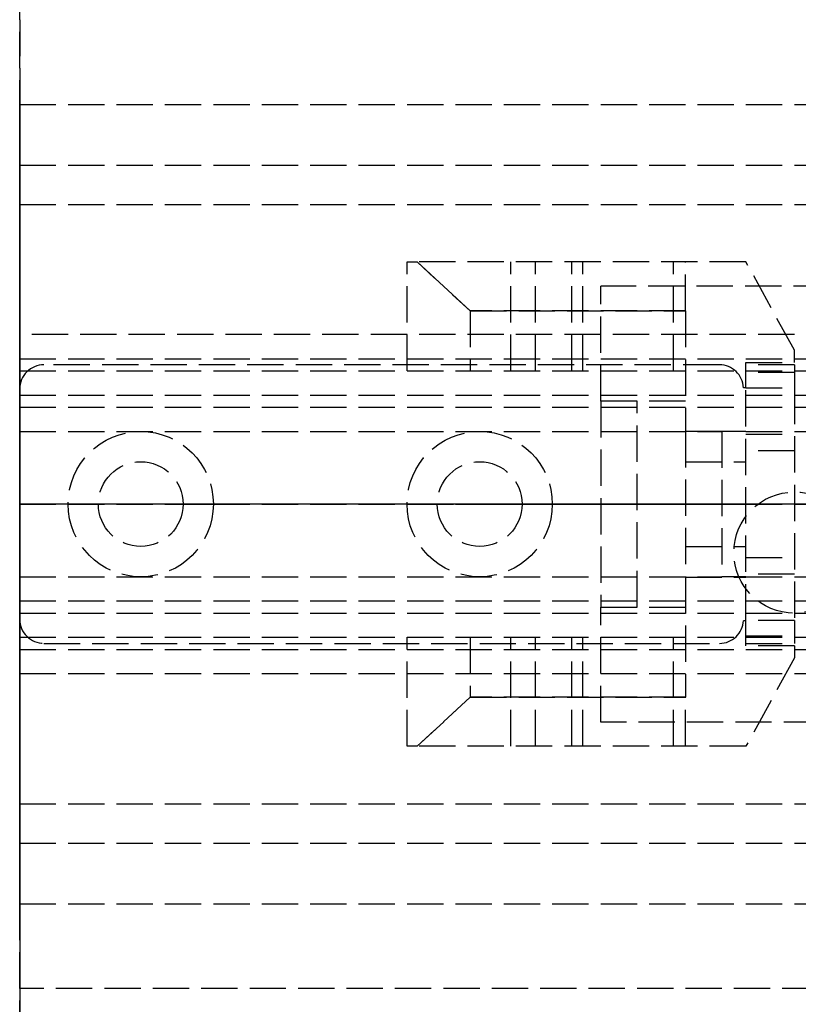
# Model space of a CAD drawing. Header units: millimetres. Extents: x 0 to 2050, y -94 to 94.
# Tile 3 of 10: x 0 to 32, y -21 to 20. Entities that reach past the tile are written whole.
import ezdxf

# ---------------------------------------------------------------- set-up
doc = ezdxf.new("R2010")
doc.units = ezdxf.units.MM
doc.header["$LTSCALE"] = 10
doc.linetypes.add('ALLCAD_Strich', pattern=[0.2, 0.15, -0.05])
for name, color, linetype in [('BESCH_KONT_sich_schn_ansi_2d', 40, 'Continuous'), ('BESCH_KONT_sich_schn_grun_2d', 10, 'Continuous'), ('BESCH_KONT_sich_schn_seit_2d', 160, 'Continuous')]:
    doc.layers.add(name, color=color, linetype=linetype)

msp = doc.modelspace()

# ---------------------------------------------------------------- linework, layer by layer
at = {"layer": 'BESCH_KONT_sich_schn_ansi_2d', "linetype": 'ALLCAD_Strich'}
for p, q in [((0, 0, 2368), (2050, 0, 2368)), ((2050, 0, 2418), (0, 0, 2418)), ((0, 0, 2418), (0, 0, 2368)), ((0, 0, 2301), (995, 0, 2301)), ((0, 0, 2301), (0, 0, 2368)), ((0, 0, 7), (995, 0, 7)), ((0, 0, 7), (0, 0, 2301)), ((0, 0, 2337), (2050, 0, 2337)), ((2050, 0, 2338.5), (0, 0, 2338.5)), ((0, 0, 2365.5), (2050, 0, 2365.5)), ((0, 0, 2339.5), (2050, 0, 2339.5)), ((0, 0, 2335), (2050, 0, 2335)), ((0, 0, 2363.5), (2050, 0, 2363.5)), ((0, 0, 2363), (2050, 0, 2363)), ((0, 0, 22), (1055, 0, 22)), ((1055, 0, 2307), (0, 0, 2307)), ((0.002, 0, 2363.503), (0.002, 0, 2363.505)), ((0.003, 0, 2363.508), (0.003, 0, 2363.508)), ((0.003, 0, 2363.507), (0.003, 0, 2363.507)), ((0.003, 0, 2363.502), (0.003, 0, 2363.502)), ((0.004, 0, 2363.505), (0.004, 0, 2363.503)), ((0.006, 0, 2363.503), (0.006, 0, 2363.505)), ((0.007, 0, 2363.506), (0.007, 0, 2363.505)), ((0.009, 0, 2363.503), (0.011, 0, 2363.503)), ((0.009, 0, 2363.505), (0.009, 0, 2363.505)), ((0.013, 0, 2363.508), (0.009, 0, 2363.508)), ((0.01, 0, 2363.506), (0.011, 0, 2363.506)), ((0.011, 0, 2363.504), (0.01, 0, 2363.504)), ((0.011, 0, 2363.503), (0.011, 0, 2363.5)), ((0.011, 0, 2363.5), (0.013, 0, 2363.5)), ((0.011, 0, 2363.506), (0.011, 0, 2363.504)), ((0.013, 0, 2363.5), (0.013, 0, 2363.508)), ((0.014, 0, 2363.505), (0.014, 0, 2363.503)), ((0.016, 0, 2363.503), (0.016, 0, 2363.505)), ((0.017, 0, 2363.508), (0.017, 0, 2363.508)), ((0.017, 0, 2363.507), (0.017, 0, 2363.507)), ((0.017, 0, 2363.502), (0.017, 0, 2363.502)), ((0.018, 0, 2363.505), (0.018, 0, 2363.503)), ((0.02, 0, 2363.503), (0.02, 0, 2363.505)), ((1, 0, 2363.5), (1, 0, 2365.5)), ((8, 0, 2361), (2, 0, 2361)), ((8, 0, 2360.5), (2, 0, 2360.5)), ((2, 0, 2360.5), (2, 0, 2361)), ((3.25, 0, 2362), (2, 0, 2361)), ((6.75, 0, 2362), (3.25, 0, 2362)), ((3.25, 0, 2362), (3.25, 0, 2365.5)), ((3.25, 0, 2365.5), (3.25, 0, 2363.5)), ((6.75, 0, 2362), (8, 0, 2361)), ((6.75, 0, 2362), (6.75, 0, 2365.5)), ((6.75, 0, 2365.5), (6.75, 0, 2363.5)), ((8, 0, 2360.5), (8, 0, 2361)), ((22, 0, 2361), (16, 0, 2361)), ((22, 0, 2360.5), (16, 0, 2360.5)), ((16, 0, 2360.5), (16, 0, 2361)), ((17.25, 0, 2362), (16, 0, 2361)), ((16, 0, 2356.024), (16, 0, 2354.556)), ((16.413, 0, 2356.4), (16, 0, 2356.024)), ((16, 0, 2349.576), (16.413, 0, 2349.2)), ((16, 0, 2351.044), (16, 0, 2349.576)), ((16, 0, 2354.556), (20.287, 0, 2353.587)), ((20.287, 0, 2352.013), (16, 0, 2351.044)), ((18.611, 0, 2358.4), (16.413, 0, 2356.4)), ((30, 0, 2356.4), (16.413, 0, 2356.4)), ((16.413, 0, 2349.2), (18.611, 0, 2347.2)), ((16.413, 0, 2349.2), (30, 0, 2349.2)), ((20.75, 0, 2362), (17.25, 0, 2362)), ((17.25, 0, 2362), (17.25, 0, 2365.5)), ((17.25, 0, 2365.5), (17.25, 0, 2363.5)), ((27.5, 0, 2358.4), (18.611, 0, 2358.4)), ((18.611, 0, 2347.2), (27.5, 0, 2347.2)), ((20.75, 0, 2362), (22, 0, 2361)), ((20.75, 0, 2362), (20.75, 0, 2365.5)), ((20.75, 0, 2365.5), (20.75, 0, 2363.5)), ((21.304, 0, 2353.717), (22.803, 0, 2354.489)), ((22.803, 0, 2351.111), (21.304, 0, 2351.883)), ((22, 0, 2360.5), (22, 0, 2361)), ((23.261, 0, 2354.6), (27, 0, 2354.6)), ((27, 0, 2351), (23.261, 0, 2351)), ((24, 0, 2356.4), (24, 0, 2349.2)), ((24, 0, 2349.2), (25.5, 0, 2349.2)), ((49.061, 0, 2310), (24, 0, 2310)), ((24, 0, 2310), (24, 0, 2307)), ((25.5, 0, 2355.1), (27.5, 0, 2355.1)), ((25.5, 0, 2349.2), (25.5, 0, 2355.1)), ((27.5, 0, 2363.3), (30, 0, 2363.3)), ((27.5, 0, 2363.3), (27.5, 0, 2358.4)), ((27.5, 0, 2358.4), (27.5, 0, 2354.1)), ((30, 0, 2342.3), (27.5, 0, 2342.3)), ((27.5, 0, 2347.2), (27.5, 0, 2342.3)), ((27.5, 0, 2351.5), (27.5, 0, 2347.2)), ((27.5, 0, 2354.1), (27.5, 0, 2351.5)), ((27.5, 0, 2348.05), (30, 0, 2348.05)), ((27.5, 0, 2344.55), (30, 0, 2344.55)), ((27.5, 0, 2361.05), (30, 0, 2361.05)), ((27.5, 0, 2357.55), (30, 0, 2357.55)), ((28.901, 0, 2365.5), (28.901, 0, 2363.5)), ((29, 0, 2362.5), (29, 0, 2359.5)), ((29, 0, 2359.5), (29, 0, 2356.5)), ((30, 0, 2356.5), (29, 0, 2356.5)), ((30, 0, 2362.5), (29, 0, 2362.5)), ((29, 0, 2349.5), (29, 0, 2346.5)), ((29, 0, 2346.5), (29, 0, 2343.5)), ((30, 0, 2343.5), (29, 0, 2343.5)), ((30, 0, 2349.5), (29, 0, 2349.5)), ((29.5, 0, 2307), (29.5, 0, 2310)), ((29.9, 0, 2363.5), (29.9, 0, 2365.5)), ((30, 0, 2363.498), (29.995, 0, 2363.498)), ((30, 0, 2363.5), (29.995, 0, 2363.5)), ((30, 0, 2363.498), (29.995, 0, 2363.498)), ((30, 0, 2363.497), (29.995, 0, 2363.497)), ((30, 0, 2363.495), (29.995, 0, 2363.495)), ((30, 0, 2363.492), (29.995, 0, 2363.492)), ((30, 0, 2363.496), (29.995, 0, 2363.496)), ((30, 0, 2363.497), (29.995, 0, 2363.497)), ((30, 0, 2363.497), (29.995, 0, 2363.497)), ((30, 0, 2363.498), (29.995, 0, 2363.498)), ((30, 0, 2363.493), (29.995, 0, 2363.493)), ((30, 0, 2363.495), (29.995, 0, 2363.495)), ((29.995, 0, 2363.495), (29.995, 0, 2363.492)), ((30, 0, 2363.492), (29.995, 0, 2363.492)), ((30, 0, 2363.497), (29.995, 0, 2363.497)), ((29.995, 0, 2363.495), (29.995, 0, 2363.497)), ((29.995, 0, 2363.5), (29.995, 0, 2363.497)), ((32, 0, 2360.006), (30, 0, 2356.4)), ((32, 0, 2360.5), (30, 0, 2360.5)), ((30, 0, 2360.5), (30, 0, 2361.537)), ((30, 0, 2345.1), (32, 0, 2345.1)), ((30, 0, 2360.5), (30, 0, 2356.4)), ((30, 0, 2349.2), (30, 0, 2345.1)), ((30, 0, 2342.3), (30, 0, 2345.1)), ((30, 0, 2356.4), (30, 0, 2349.2)), ((30, 0, 2349.2), (32, 0, 2345.594)), ((30, 0, 2342.1), (30, 0, 2342.3)), ((30, 0, 2363.5), (30, 0, 2361.537)), ((30, 0, 2344.804), (32, 0, 2344.804)), ((32, 0, 2342.376), (30, 0, 2342.376)), ((30, 0, 2342.1), (32, 0, 2342.1)), ((32, 0, 2345.529), (30, 0, 2345.529)), ((30, 0, 2359.501), (32, 0, 2359.501)), ((32, 0, 2360.5), (32, 0, 2360.006)), ((32, 0, 2345.594), (32, 0, 2360.006)), ((32, 0, 2345.594), (32, 0, 2345.1)), ((32, 0, 2344.804), (32, 0, 2342.376)), ((32, 0, 2342.376), (32, 0, 2342.1)), ((32, 0, 2345.1), (32, 0, 2344.804)), ((32, 0, 2363.5), (32, 0, 2360.5))]:
    msp.add_line(p, q, dxfattribs=at)
at = {"layer": 'BESCH_KONT_sich_schn_ansi_2d', "linetype": 'ALLCAD_Strich', "extrusion": (0, -1, 0)}
for centre, radius, start, end in [((0.003, 2363.505), 0.00271, 90, 180), ((0.003, 2363.503), 0.00271, 180, 270), ((0.003, 2363.503), 0.00271, 270, 360), ((0.003, 2363.505), 0.00271, 0, 90), ((0.009, 2363.506), 0.00217, 90, 180), ((0.009, 2363.505), 0.00217, 180, 270), ((0.017, 2363.505), 0.00271, 90, 180), ((0.017, 2363.503), 0.00271, 180, 270), ((0.017, 2363.503), 0.00271, 270, 360), ((0.017, 2363.505), 0.00271, 0, 90), ((20.617, 2355.05), 1.5, 257.2662, 297.2662), ((20.617, 2350.55), 1.5, 62.7338, 102.7338)]:
    msp.add_arc(centre, radius, start, end, dxfattribs=at)
at = {"layer": 'BESCH_KONT_sich_schn_ansi_2d', "linetype": 'ALLCAD_Strich', "extrusion": (0, 1, 0)}
for centre, radius, start, end in [((-0.003, 2363.505), 0.00116, 0, 90), ((-0.003, 2363.503), 0.00116, 270, 0), ((-0.003, 2363.505), 0.00116, 90, 180), ((-0.003, 2363.503), 0.00116, 180, 270), ((-0.01, 2363.505), 0.00093, 270, 0), ((-0.01, 2363.505), 0.00093, 0, 90), ((-0.017, 2363.505), 0.00116, 0, 90), ((-0.017, 2363.503), 0.00116, 270, 0), ((-0.017, 2363.505), 0.00116, 90, 180), ((-0.017, 2363.503), 0.00116, 180, 270), ((-23.261, 2353.6), 1, 62.7338, 90), ((-23.261, 2352), 1, 270, 297.2662), ((-27, 2354.1), 0.5, 90, 180), ((-27, 2351.5), 0.5, 180, 270), ((-30, 2363.5), 2, 90, 180)]:
    msp.add_arc(centre, radius, start, end, dxfattribs=at)
at = {"layer": 'BESCH_KONT_sich_schn_grun_2d', "linetype": 'ALLCAD_Strich'}
for p, q in [((0, 94), (0, -94)), ((0, 16.5), (2050, 16.5)), ((0, 14), (2050, 14)), ((0, 12.375), (2050, 12.375)), ((16, 5.5), (16, 10)), ((16, 10), (16.413, 10)), ((16.413, 10), (18.611, 7.976)), ((18.611, 7.976), (16.413, 10)), ((30, 10), (16.413, 10)), ((20.287, 5.5), (20.287, 10)), ((21.304, 5.5), (21.304, 10)), ((22.803, 5.5), (22.803, 10)), ((23.261, 5.5), (23.261, 10)), ((27, 5.5), (27, 10)), ((27.5, 7.976), (27.5, 10)), ((32, 6.35), (30, 10)), ((59.461, 9), (24, 9)), ((24, 4.25), (24, 9)), ((27.5, 7.976), (18.611, 7.976)), ((18.611, 7.976), (18.611, 5.5)), ((18.611, 7.976), (27.5, 7.976)), ((27.5, 7.976), (27.5, 3.016)), ((2050, 7), (0, 7)), ((32, 5.85), (32, 6.35)), ((0, 6), (2050, 6)), ((28.901, 5.75), (1, 5.75)), ((30, 4.8), (30, 5.85)), ((30, 5.85), (32, 5.85)), ((32, 5.75), (30, 5.75)), ((32, 5.75), (32, 4.8)), ((0.003, 5.505), (0, 5.505)), ((0, 5.5), (2050, 5.5)), ((0.002, 5.5), (0.002, 5.505)), ((0.003, 5.5), (0.003, 5.505)), ((0.003, 5.5), (0.003, 5.505)), ((0.003, 5.505), (0.003, 5.505)), ((0.003, 5.505), (0.006, 5.505)), ((0.003, 5.5), (0.003, 5.505)), ((0.003, 5.5), (0.003, 5.505)), ((0.004, 5.5), (0.004, 5.505)), ((0.006, 5.5), (0.006, 5.505)), ((0.009, 5.505), (0.007, 5.505)), ((0.007, 5.5), (0.007, 5.505)), ((0.009, 5.505), (0.013, 5.505)), ((0.009, 5.5), (0.009, 5.505)), ((0.009, 5.5), (0.009, 5.505)), ((0.01, 5.5), (0.01, 5.505)), ((0.011, 5.505), (0.011, 5.5)), ((0.011, 5.5), (0.011, 5.505)), ((0.013, 5.5), (0.013, 5.505)), ((0.014, 5.5), (0.014, 5.505)), ((0.017, 5.505), (0.014, 5.505)), ((0.016, 5.5), (0.016, 5.505)), ((0.017, 5.5), (0.017, 5.505)), ((0.017, 5.5), (0.017, 5.505)), ((0.017, 5.505), (0.017, 5.505)), ((0.017, 5.505), (0.02, 5.505)), ((0.017, 5.5), (0.017, 5.505)), ((0.017, 5.5), (0.017, 5.505)), ((0.018, 5.5), (0.018, 5.505)), ((0.02, 5.5), (0.02, 5.505)), ((32, 5.44), (30, 5.44)), ((0, 4.5), (2050, 4.5)), ((30, 4.8), (29.9, 4.8)), ((30, 4.8), (32, 4.8)), ((30, -4.8), (30, 4.8)), ((32, 4.8), (32, -4.8)), ((27.5, 4.25), (24, 4.25)), ((24, 4.25), (24, -4.25)), ((25.5, -4.25), (25.5, 4.25)), ((0, 4), (2050, 4)), ((0, 3), (29, 3)), ((27.5, 3.016), (30, 3.016)), ((27.5, 3.016), (27.5, -3.016)), ((29, 3), (29, -3)), ((30, 3), (29, 3)), ((30, 3), (1055, 3)), ((30, 2.89), (32, 2.89)), ((32, 2.2), (30, 2.2)), ((27.5, 1.75), (30, 1.75)), ((29.995, 0.002), (29.995, 0.005)), ((30, 0.005), (29.995, 0.005)), ((30, 0.003), (29.995, 0.003)), ((29.995, 0.002), (29.995, 0.001)), ((30, 0.002), (29.995, 0.002)), ((29.995, 0.002), (30, 0.002)), ((30, 0.001), (29.995, 0.001)), ((30, 0.001), (29.995, 0.001)), ((29.995, 0.001), (29.995, -0.001)), ((30, 0), (29.995, 0)), ((30, -0.001), (29.995, -0.001)), ((30, -0.002), (29.995, -0.002)), ((29.995, -0.006), (29.995, -0.002)), ((29.995, -0.004), (30, -0.004)), ((30, -0.004), (29.995, -0.004)), ((30, -0.006), (29.995, -0.006)), ((29.995, -0.006), (29.995, -0.008)), ((30, -0.006), (29.995, -0.006)), ((30, -0.007), (29.995, -0.007)), ((30, -0.008), (29.995, -0.008)), ((29.995, -0.012), (29.995, -0.009)), ((30, -0.009), (29.995, -0.009)), ((30, -0.011), (29.995, -0.011)), ((29.995, -0.012), (30, -0.012)), ((29.995, -0.012), (29.995, -0.012)), ((30, -0.012), (29.995, -0.012)), ((30, -0.012), (29.995, -0.012)), ((29.995, -0.012), (29.995, -0.015)), ((30, -0.012), (29.995, -0.012)), ((30, -0.013), (29.995, -0.013)), ((30, -0.015), (29.995, -0.015)), ((27.5, -1.75), (30, -1.75)), ((30, -2.2), (32, -2.2)), ((0, -3), (29, -3)), ((27.5, -3.016), (30, -3.016)), ((27.5, -3.016), (27.5, -7.976)), ((30, -3), (29, -3)), ((32, -2.89), (30, -2.89)), ((30, -3), (1055, -3)), ((0, -4), (2050, -4)), ((24, -4.25), (27.5, -4.25)), ((24, -9), (24, -4.25)), ((0, -4.5), (2050, -4.5)), ((29.9, -4.8), (30, -4.8)), ((30, -5.85), (30, -4.8)), ((32, -4.8), (30, -4.8)), ((32, -4.8), (32, -5.75)), ((0, -5.5), (2050, -5.5)), ((16, -10), (16, -5.5)), ((18.611, -5.5), (18.611, -7.976)), ((20.287, -10), (20.287, -5.5)), ((21.304, -10), (21.304, -5.5)), ((22.803, -10), (22.803, -5.5)), ((23.261, -10), (23.261, -5.5)), ((27, -10), (27, -5.5)), ((30, -5.44), (32, -5.44)), ((0, -6), (2050, -6)), ((1, -5.75), (28.901, -5.75)), ((30, -5.75), (32, -5.75)), ((32, -5.85), (30, -5.85)), ((32, -5.85), (32, -6.35)), ((32, -6.35), (30, -10)), ((0, -7), (2050, -7)), ((18.611, -7.976), (16.413, -10)), ((16.413, -10), (18.611, -7.976)), ((27.5, -7.976), (18.611, -7.976)), ((18.611, -7.976), (27.5, -7.976)), ((27.5, -10), (27.5, -7.976)), ((49.061, -9), (24, -9)), ((16.413, -10), (16, -10)), ((30, -10), (16.413, -10)), ((0, -12.375), (2050, -12.375)), ((0, -14), (2050, -14)), ((0, -16.5), (2050, -16.5)), ((1055, -20), (0, -20))]:
    msp.add_line(p, q, dxfattribs=at)
for centre, radius in [((5, 0), 3), ((19, 0), 3), ((5, 0), 1.75), ((5, 0), 1.75), ((19, 0), 1.75), ((19, 0), 1.75), ((32, -2), 2.5)]:
    msp.add_circle(centre, radius, dxfattribs=at)
for centre, start, end in [((1, 4.75), 90, 180), ((28.901, 4.75), 2.866, 90), ((1, -4.75), 180, 270), ((28.901, -4.75), 270, 357.134)]:
    msp.add_arc(centre, 1, start, end, dxfattribs=at)
at = {"layer": 'BESCH_KONT_sich_schn_seit_2d', "linetype": 'ALLCAD_Strich'}
for p, q in [((0, -94, 2368), (0, 94, 2368)), ((0, 94, 2418), (0, -94, 2418)), ((0, 20, 7), (0, 3, 7)), ((0, -20, 2307), (0, 20, 2307)), ((0, 20, 7), (0, 20, 2307)), ((0, -16.5, 2368), (0, 16.5, 2368)), ((0, 16.5, 2368), (0, 16.5, 2335)), ((0, 16.5, 2335), (0, 7, 2335)), ((0, 14, 2339.5), (0, 14, 2365.5)), ((0, 12.375, 2339.5), (0, 14, 2339.5)), ((0, 5.5, 2365.5), (0, 14, 2365.5)), ((0, 7, 2337), (0, 12.375, 2338.5)), ((0, 12.375, 2338.5), (0, 12.375, 2339.5)), ((0, 12, 2343.5), (0, 12, 2353.5)), ((0, 12, 2353.5), (0, 11.75, 2353.5)), ((0, 12, 2343.5), (0, 11.75, 2343.5)), ((0, 12, 2350.5), (0, -12, 2350.5)), ((0, 12, 2346.5), (0, -12, 2346.5)), ((0, 11.75, 2338.861), (0, 11.75, 2358.139)), ((0, 11.75, 2358.139), (0, 6.933, 2359.43)), ((0, 11.75, 2338.861), (0, 5.75, 2337.253)), ((0, 5.75, 2346), (0, 11.75, 2346)), ((0, 10, 2351), (0, 11.75, 2351)), ((0, 11.5, 2350.5), (0, 11.5, 2352)), ((0, 11.5, 2352), (0, 11.5, 2353.5)), ((0, 11.5, 2353.5), (0, 8, 2353.5)), ((0, 10.5, 2346.602), (0, 10.5, 2345.876)), ((0, 6.635, 2345.876), (0, 10.5, 2345.876)), ((0, 10.5, 2342.25), (0, 10.5, 2341.5)), ((0, 10.5, 2342.25), (0, 10.5, 2345.876)), ((0, -10.5, 2341.5), (0, 10.5, 2341.5)), ((0, 2.727, 2342.25), (0, 10.5, 2342.25)), ((0, -10.5, 2345.3), (0, 10.5, 2345.3)), ((0, -10.5, 2342.8), (0, 10.5, 2342.8)), ((0, 10, 3), (0, 1, 3)), ((0, 10), (0, 10, 3)), ((0, -10), (0, 10)), ((0, 5.5, 2356.024), (0, 10, 2356.024)), ((0, 10, 2356.4), (0, 7.976, 2358.4)), ((0, 10, 2356.024), (0, 10, 2356.4)), ((0, 10, 2354.556), (0, 5.5, 2354.556)), ((0, 10, 2356.024), (0, 10, 2354.556)), ((0, 10, 2349.576), (0, 5.5, 2349.576)), ((0, 10, 2349.2), (0, 10, 2349.576)), ((0, 7.976, 2347.2), (0, 10, 2349.2)), ((0, 5.5, 2351.044), (0, 10, 2351.044)), ((0, 10, 2351.044), (0, 10, 2349.576)), ((0, 10, 2352.05), (0, 10, 2353.55)), ((0, 10, 2352.05), (0, 10, 2352.013)), ((0, 5.5, 2352.013), (0, 10, 2352.013)), ((0, 10, 2351.044), (0, 10, 2352.013)), ((0, 5.5, 2353.587), (0, 10, 2353.587)), ((0, 10, 2353.587), (0, 10, 2353.55)), ((0, 10, 2353.587), (0, 10, 2354.556)), ((0, 5.5, 2352.05), (0, 10, 2352.05)), ((0, 5.5, 2353.55), (0, 10, 2353.55)), ((0, 5.5, 2354.1), (0, 10, 2354.1)), ((0, 5.5, 2351.5), (0, 10, 2351.5)), ((0, 5.5, 2351.883), (0, 10, 2351.883)), ((0, 5.5, 2351.111), (0, 10, 2351.111)), ((0, 5.5, 2351), (0, 10, 2351)), ((0, 5.5, 2354.6), (0, 10, 2354.6)), ((0, 5.5, 2354.489), (0, 10, 2354.489)), ((0, 5.5, 2353.717), (0, 10, 2353.717)), ((0, 9, 2310), (0, 9, 2307)), ((0, 9, 2319.5), (0, 9, 2310)), ((0, -9, 2319.5), (0, 9, 2319.5)), ((0, -9, 2310), (0, 9, 2310)), ((0, -9, 2316.5), (0, 9, 2316.5)), ((0, -8.5, 2321.5), (0, 8.5, 2321.5)), ((0, 8.5, 2319.5), (0, 8.5, 2321.5)), ((0, 8.5, 2314.5), (0, -8.5, 2314.5)), ((0, 8.5, 2316.5), (0, 8.5, 2314.5)), ((0, 4.5, 2353.5), (0, 8, 2353.5)), ((0, 8, 2345.5), (0, 0, 2345.5)), ((0, 8, 2353.5), (0, 8, 2345.5)), ((0, 5.5, 2347.2), (0, 7.976, 2347.2)), ((0, 7.976, 2358.4), (0, 5.5, 2358.4)), ((0, 3.016, 2342.3), (0, 7.976, 2347.2)), ((0, 7.976, 2358.4), (0, 3.016, 2363.3)), ((0, 7, 2335), (0, 7, 2337)), ((0, 6.933, 2359.43), (0, 5.75, 2359.747)), ((0, -6.635, 2345.876), (0, 6.635, 2345.876)), ((0, 6.5, 2335.5), (0, 4.5, 2335.5)), ((0, 6.5, 2337.454), (0, 6.5, 2335.5)), ((0, 6.5, 2353.5), (0, 6.5, 2345.5)), ((0, 6.5, 2345.5), (0, 6.5, 2337.454)), ((0, 6.35, 2345.594), (0, 6.35, 2360.006)), ((0, 6.062, 2327.5), (0, 0, 2327.5)), ((0, 6.062, 2321.5), (0, 6.062, 2327.5)), ((0, 6.062, 2308.5), (0, 0, 2308.5)), ((0, 6.062, 2308.5), (0, 6.062, 2314.5)), ((0, 5.5, 2363.5), (0, 6, 2363.5)), ((0, 6, 2363.5), (0, 6, 2363)), ((0, 6, 2363), (0, 4, 2363)), ((0, 5.85, 2360.5), (0, 5.85, 2345.1)), ((0, 5.75, 2365.5), (0, 5.75, 2363.5)), ((0, 5.75, 2341.5), (0, 5.75, 2337.253)), ((0, 5.75, 2345.529), (0, 5.75, 2359.501)), ((0, 5.75, 2345.529), (0, 5.75, 2341.5)), ((0, 5.75, 2359.747), (0, 5.75, 2359.501)), ((0, 5.5, 2363.503), (0, 5.505, 2363.503)), ((0, 5.505, 2363.503), (0, 5.505, 2363.5)), ((0, 5.5, 2363.508), (0, 5.505, 2363.508)), ((0, 5.505, 2363.508), (0, 5.505, 2363.505)), ((0, 5.5, 2363.505), (0, 5.505, 2363.505)), ((0, 5.505, 2363.503), (0, 5.505, 2363.505)), ((0, 5.5, 2363.506), (0, 5.505, 2363.506)), ((0, 5.5, 2363.508), (0, 5.505, 2363.508)), ((0, 5.5, 2363.506), (0, 5.505, 2363.506)), ((0, 5.5, 2363.505), (0, 5.505, 2363.505)), ((0, 5.5, 2363.503), (0, 5.505, 2363.503)), ((0, 5.5, 2363.5), (0, 5.505, 2363.5)), ((0, 5.5, 2363.504), (0, 5.505, 2363.504)), ((0, 5.5, 2363.505), (0, 5.505, 2363.505)), ((0, 5.5, 2363.505), (0, 5.505, 2363.505)), ((0, 5.5, 2363.507), (0, 5.505, 2363.507)), ((0, 5.5, 2363.502), (0, 5.505, 2363.502)), ((0, 5.5, 2365.5), (0, 5.5, 2363.505)), ((0, 5.5, 2363.503), (0, 5.5, 2363.5)), ((0, 5.5, 2358.4), (0, 5.5, 2356.024)), ((0, 5.5, 2354.556), (0, 5.5, 2356.024)), ((0, 5.5, 2349.576), (0, 5.5, 2347.2)), ((0, 5.5, 2349.576), (0, 5.5, 2351.044)), ((0, 5.5, 2354.556), (0, 5.5, 2353.587)), ((0, 5.5, 2353.55), (0, 5.5, 2353.587)), ((0, 5.5, 2352.013), (0, 5.5, 2352.05)), ((0, 5.5, 2352.013), (0, 5.5, 2351.044)), ((0, 5.5, 2363.503), (0, 5.5, 2363.505)), ((0, 4.75, 2363.5), (0, 5.5, 2363.5)), ((0, 4.75, 2365.5), (0, 5.5, 2365.5)), ((0, 5.5, 2307), (0, 5.5, 2310)), ((0, 5.5, 2347.2), (0, 5.5, 2344.5)), ((0, 5.5, 2352.5), (0, 5.5, 2352.05)), ((0, 5.5, 2352.5), (0, 4.5, 2352.5)), ((0, 5.5, 2344.5), (0, 4.5, 2344.5)), ((0, 5.5, 2351), (0, 4.5, 2351)), ((0, 5.5, 2346), (0, 4.5, 2346)), ((0, 2.89, 2342.376), (0, 5.44, 2344.804)), ((0, 4.8, 2361.537), (0, 4.8, 2363)), ((0, 4.8, 2360.5), (0, 4.8, 2361.537)), ((0, 4.8, 2363), (0, 4.8, 2363.5)), ((0, 4.8, 2365.5), (0, 4.8, 2363.5)), ((0, 4.75, 2363.5), (0, -4.75, 2363.5)), ((0, 4.75, 2365.5), (0, 4.75, 2363.5)), ((0, 4.75, 2365.5), (0, -4.75, 2365.5)), ((0, 4, 2363.5), (0, 4.5, 2363.5)), ((0, 4.5, 2363.5), (0, 4.5, 2365.5)), ((0, -4.5, 2365.5), (0, 4.5, 2365.5)), ((0, 4.5, 2335.5), (0, 4.5, 2337.308)), ((0, 4.5, 2338.804), (0, 4.5, 2337.308)), ((0, 4.5, 2338.804), (0, 4.5, 2339.212)), ((0, 4.5, 2340.916), (0, 4.5, 2339.212)), ((0, 4.5, 2341.5), (0, 4.5, 2340.916)), ((0, -4.5, 2335.5), (0, 4.5, 2335.5)), ((0, -4.5, 2337.308), (0, 4.5, 2337.308)), ((0, -4.5, 2338.804), (0, 4.5, 2338.804)), ((0, -4.5, 2339.212), (0, 4.5, 2339.212)), ((0, -4.5, 2340.916), (0, 4.5, 2340.916)), ((0, 4.5, 2353.5), (0, -4.5, 2353.5)), ((0, 4.5, 2341.5), (0, 4.5, 2353.5)), ((0, -4.5, 2341.415), (0, 4.5, 2341.415)), ((0, 2, 2342.5), (0, 4.5, 2342.5)), ((0, 4.5, 2352), (0, 2, 2352)), ((0, 4.5, 2349), (0, 2, 2349)), ((0, 4.5, 2345), (0, 2, 2345)), ((0, -4.5, 2346), (0, 4.5, 2346)), ((0, -4.5, 2351), (0, 4.5, 2351)), ((0, 4.25, 2356.4), (0, 4.25, 2349.2)), ((0, 4.25, 2349.2), (0, -4.25, 2349.2)), ((0, 4.25, 2356.4), (0, -4.25, 2356.4)), ((0, -4.25, 2355.1), (0, 4.25, 2355.1)), ((0, 4, 2363), (0, 4, 2363.5)), ((0, 4, 2327.5), (0, 4, 2335.5)), ((0, 4, 2319.5), (0, 4, 2321.5)), ((0, -4, 2348.5), (0, 4, 2348.5)), ((0, 4, 2316.5), (0, 4, 2327.5)), ((0, 4, 2335.5), (0, 4, 2348.5)), ((0, 4, 2345.5), (0, 4, 2335.5)), ((0, 4, 2345.5), (0, 4, 2335.5)), ((0, 3.75, 2353.5), (0, 3.75, 2353.502)), ((0, -3.75, 2353.5), (0, 3.75, 2353.5)), ((0, -3.75, 2353.502), (0, 3.75, 2353.502)), ((0, 3.016, 2363.3), (0, 1.75, 2363.3)), ((0, -3.016, 2342.3), (0, 3.016, 2342.3)), ((0, 3, 7), (0, 3, 22)), ((0, 3, 22), (0, -3, 22)), ((0, 0, 2361), (0, 3, 2361)), ((0, 0, 2360.5), (0, 3, 2360.5)), ((0, 3, 2360.5), (0, 3, 2361)), ((0, 1.75, 2362), (0, 3, 2361)), ((0, -2.727, 2342.25), (0, 2.727, 2342.25)), ((0, 2.508, 3.005), (0, 2.505, 3.005)), ((0, 2.508, 3), (0, 2.508, 3.005)), ((0, 2.508, 3), (0, 2.508, 3.005)), ((0, 2.507, 3), (0, 2.507, 3.005)), ((0, 2.506, 3.005), (0, 2.506, 3)), ((0, 2.506, 3), (0, 2.506, 3.005)), ((0, 2.503, 3.005), (0, 2.505, 3.005)), ((0, 2.505, 3), (0, 2.505, 3.005)), ((0, 2.505, 3), (0, 2.505, 3.005)), ((0, 2.505, 3), (0, 2.505, 3.005)), ((0, 2.505, 3), (0, 2.505, 3.005)), ((0, 2.504, 3), (0, 2.504, 3.005)), ((0, 2.503, 3.005), (0, 2.5, 3.005)), ((0, 2.503, 3), (0, 2.503, 3.005)), ((0, 2.503, 3), (0, 2.503, 3.005)), ((0, 2.502, 3), (0, 2.502, 3.005)), ((0, 1, 15), (0, 2.5, 15)), ((0, 2.5, 15), (0, 2.5, 3)), ((0, 2.5, 3), (0, 2.5, 3.005)), ((0, 2.2, 2342.1), (0, -2.2, 2342.1)), ((0, 2, 2353.5), (0, 2, 2342.487)), ((0, 0, 2362), (0, 1.75, 2362)), ((0, 1.75, 2362), (0, 1.75, 2363.5)), ((0, 1.75, 2363.5), (0, 1.75, 2365.5)), ((0, 1.75, 2363.3), (0, -1.75, 2363.3)), ((0, 1.75, 2365.5), (0, 1.75, 2363.5)), ((0, 1, 15), (0, -1, 15)), ((0, 1, 3), (0, 1, 15)), ((0, 0.5, 2307), (0, 0.5, 2310)), ((0, 0.015, 2363.497), (0, 0.015, 2363.495)), ((0, 0.013, 2363.495), (0, 0.013, 2363.497)), ((0, 0.012, 2363.492), (0, 0.012, 2363.492)), ((0, 0.012, 2363.498), (0, 0.012, 2363.498)), ((0, 0.012, 2363.493), (0, 0.012, 2363.493)), ((0, 0.012, 2310.005), (0, 0.011, 2310.005)), ((0, 0.012, 2310.005), (0, 0.012, 2310)), ((0, 0.011, 2363.497), (0, 0.011, 2363.495)), ((0, 0.01, 2310.005), (0, 0.011, 2310.005)), ((0, 0.011, 2310), (0, 0.011, 2310.005)), ((0, 0.01, 2310), (0, 0.01, 2310.005)), ((0, 0.01, 2310.005), (0, 0.006, 2310.005)), ((0, 0.01, 2310), (0, 0.01, 2310.005)), ((0, 0.01, 2310), (0, 0.01, 2310.005)), ((0, 0.01, 2310), (0, 0.01, 2310.005)), ((0, 0.01, 2310.005), (0, 0.01, 2310)), ((0, 0.009, 2363.495), (0, 0.009, 2363.497)), ((0, 0.009, 2310), (0, 0.009, 2310.005)), ((0, 0.009, 2310), (0, 0.009, 2310.005)), ((0, 0.009, 2310), (0, 0.009, 2310.005)), ((0, 0.008, 2363.498), (0, 0.008, 2363.497)), ((0, 0.007, 2363.497), (0, 0.007, 2363.497)), ((0, 0.007, 2310), (0, 0.007, 2310.005)), ((0, 0.007, 2310), (0, 0.007, 2310.005)), ((0, 0.007, 2310), (0, 0.007, 2310.005)), ((0, 0.006, 2363.498), (0, 0.004, 2363.498)), ((0, 0.006, 2363.495), (0, 0.004, 2363.495)), ((0, 0.004, 2363.496), (0, 0.006, 2363.496)), ((0, 0.002, 2363.5), (0, 0.006, 2363.5)), ((0, 0.006, 2310), (0, 0.006, 2310.005)), ((0, 0.006, 2310), (0, 0.006, 2310.005)), ((0, 0.004, 2310.005), (0, 0.006, 2310.005)), ((0, 0.006, 2310), (0, 0.006, 2310.005)), ((0, 0.006, 2310), (0, 0.006, 2310.005)), ((0, 0.006, 2310.005), (0, 0.006, 2310.005)), ((0, 0.006, 2310), (0, 0.006, 2310.005)), ((0, 0.006, 2310), (0, 0.006, 2310.005)), ((0, 0.005, 2363.495), (0, 0.005, 2363.497)), ((0, 0.005, 2310), (0, 0.005, 2310.005)), ((0, 0.004, 2363.495), (0, 0.004, 2363.492)), ((0, 0.004, 2363.492), (0, 0.002, 2363.492)), ((0, 0.004, 2363.498), (0, 0.004, 2363.496)), ((0, 0.004, 2310.005), (0, 0.004, 2310)), ((0, 0.004, 2310.005), (0, 0.003, 2310.005)), ((0, 0.004, 2310), (0, 0.004, 2310.005)), ((0, 0.003, 2363.497), (0, 0.003, 2363.495)), ((0, 0.003, 2310), (0, 0.003, 2310.005)), ((0, 0.003, 2310), (0, 0.003, 2310.005)), ((0, 0.003, 2310.005), (0, 0.001, 2310.005)), ((0, 0.003, 2310), (0, 0.003, 2310.005)), ((0, 0.003, 2310), (0, 0.003, 2310.005)), ((0, 0.002, 2363.492), (0, 0.002, 2363.5)), ((0, 0.002, 2363.493), (0, 0.001, 2363.493)), ((0, 0.001, 2363.498), (0, 0.002, 2363.498)), ((0, 0.001, 2363.492), (0, 0.002, 2363.492)), ((0, 0.002, 2310), (0, 0.002, 2310.005)), ((0, 0.002, 2310), (0, 0.002, 2310.005)), ((0, 0.002, 2310), (0, 0.002, 2310.005)), ((0, 0.001, 2363.497), (0, 0.001, 2363.495)), ((0, 0.001, 2310.005), (0, 0.001, 2310.005)), ((0, 0, 2310.005), (0, 0.001, 2310.005)), ((0, 0.001, 2310), (0, 0.001, 2310.005)), ((0, 0.001, 2310), (0, 0.001, 2310.005)), ((0, 0.001, 2310), (0, 0.001, 2310.005)), ((0, 0.001, 2310), (0, 0.001, 2310.005)), ((0, 0, 2363.497), (0, 0, 2363.495)), ((0, 0, 2310), (0, 0, 2310.005)), ((0, -3, 2361), (0, 0, 2361)), ((0, -3, 2360.5), (0, 0, 2360.5)), ((0, -1.75, 2362), (0, 0, 2362)), ((0, 0, 2327.5), (0, -6.062, 2327.5)), ((0, 0, 2321.5), (0, 0, 2327.5)), ((0, 0, 2345.5), (0, -8, 2345.5)), ((0, 0, 2363.495), (0, 0, 2363.497)), ((0, 0, 2310), (0, 0, 2310.005)), ((0, 0, 2310.005), (0, 0, 2310)), ((0, 0, 2310), (0, 0, 2310.005)), ((0, 0, 2308.5), (0, -6.062, 2308.5)), ((0, 0, 2308.5), (0, 0, 2314.5)), ((0, -0.001, 2363.492), (0, -0.002, 2363.492)), ((0, -0.001, 2363.498), (0, -0.002, 2363.498)), ((0, -0.002, 2363.493), (0, -0.001, 2363.493)), ((0, -0.001, 2363.495), (0, -0.001, 2363.497)), ((0, -0.001, 2310.005), (0, -0.001, 2310.005)), ((0, -0.002, 2310.005), (0, -0.001, 2310.005)), ((0, -0.001, 2310), (0, -0.001, 2310.005)), ((0, -0.002, 2363.5), (0, -0.002, 2363.492)), ((0, -0.002, 2363.492), (0, -0.004, 2363.492)), ((0, -0.006, 2363.5), (0, -0.002, 2363.5)), ((0, -0.002, 2310), (0, -0.002, 2310.005)), ((0, -0.002, 2310.005), (0, -0.006, 2310.005)), ((0, -0.002, 2310), (0, -0.002, 2310.005)), ((0, -0.002, 2310), (0, -0.002, 2310.005)), ((0, -0.002, 2310), (0, -0.002, 2310.005)), ((0, -0.002, 2310.005), (0, -0.002, 2310)), ((0, -0.003, 2363.497), (0, -0.003, 2363.495)), ((0, -0.003, 2310), (0, -0.003, 2310.005)), ((0, -0.003, 2310), (0, -0.003, 2310.005)), ((0, -0.003, 2310), (0, -0.003, 2310.005)), ((0, -0.004, 2363.498), (0, -0.006, 2363.498)), ((0, -0.006, 2363.496), (0, -0.004, 2363.496)), ((0, -0.004, 2363.496), (0, -0.004, 2363.498)), ((0, -0.004, 2363.492), (0, -0.004, 2363.495)), ((0, -0.004, 2363.495), (0, -0.006, 2363.495)), ((0, -0.005, 2363.495), (0, -0.005, 2363.497)), ((0, -0.005, 2310), (0, -0.005, 2310.005)), ((0, -0.005, 2310), (0, -0.005, 2310.005)), ((0, -0.005, 2310), (0, -0.005, 2310.005)), ((0, -0.006, 2310), (0, -0.006, 2310.005)), ((0, -0.008, 2310.005), (0, -0.006, 2310.005)), ((0, -0.006, 2310), (0, -0.006, 2310.005)), ((0, -0.006, 2310), (0, -0.006, 2310.005)), ((0, -0.006, 2310.005), (0, -0.006, 2310.005)), ((0, -0.006, 2310), (0, -0.006, 2310.005)), ((0, -0.006, 2310), (0, -0.006, 2310.005)), ((0, -0.007, 2363.497), (0, -0.007, 2363.497)), ((0, -0.007, 2310), (0, -0.007, 2310.005)), ((0, -0.008, 2363.497), (0, -0.008, 2363.498)), ((0, -0.008, 2310), (0, -0.008, 2310.005)), ((0, -0.009, 2363.495), (0, -0.009, 2363.497)), ((0, -0.011, 2363.497), (0, -0.011, 2363.495)), ((0, -0.012, 2363.493), (0, -0.012, 2363.493)), ((0, -0.012, 2363.498), (0, -0.012, 2363.498)), ((0, -0.012, 2363.492), (0, -0.012, 2363.492)), ((0, -0.013, 2363.497), (0, -0.013, 2363.495)), ((0, -0.015, 2363.495), (0, -0.015, 2363.497)), ((0, -1, 3), (0, -10, 3)), ((0, -2.5, 15), (0, -1, 15)), ((0, -1, 15), (0, -1, 3)), ((0, -1.75, 2362), (0, -3, 2361)), ((0, -1.75, 2362), (0, -1.75, 2363.5)), ((0, -1.75, 2363.3), (0, -3.016, 2363.3)), ((0, -1.75, 2363.5), (0, -1.75, 2365.5)), ((0, -1.75, 2365.5), (0, -1.75, 2363.5)), ((0, -4.5, 2342.5), (0, -2, 2342.5)), ((0, -2, 2353.5), (0, -2, 2342.487)), ((0, -2, 2352), (0, -4.5, 2352)), ((0, -2, 2349), (0, -4.5, 2349)), ((0, -2, 2345), (0, -4.5, 2345)), ((0, -2.5, 3), (0, -2.5, 15)), ((0, -10.5, 2342.25), (0, -2.727, 2342.25)), ((0, -5.44, 2344.804), (0, -2.89, 2342.376)), ((0, -3, 22), (0, -3, 7)), ((0, -3, 7), (0, -20, 7)), ((0, -3, 2360.5), (0, -3, 2361)), ((0, -3.016, 2363.3), (0, -7.976, 2358.4)), ((0, -7.976, 2347.2), (0, -3.016, 2342.3)), ((0, -3.75, 2353.502), (0, -3.75, 2353.5)), ((0, -4.5, 2363.5), (0, -4, 2363.5)), ((0, -4, 2363.5), (0, -4, 2363)), ((0, -4, 2363), (0, -6, 2363)), ((0, -4, 2327.5), (0, -4, 2335.5)), ((0, -4, 2319.5), (0, -4, 2321.5)), ((0, -4, 2316.5), (0, -4, 2327.5)), ((0, -4, 2335.5), (0, -4, 2348.5)), ((0, -4, 2345.5), (0, -4, 2335.5)), ((0, -4, 2345.5), (0, -4, 2335.5)), ((0, -4.25, 2356.4), (0, -4.25, 2349.2)), ((0, -4.5, 2365.5), (0, -4.5, 2363.5)), ((0, -4.5, 2340.916), (0, -4.5, 2341.5)), ((0, -4.5, 2339.212), (0, -4.5, 2340.916)), ((0, -4.5, 2339.212), (0, -4.5, 2338.804)), ((0, -4.5, 2337.308), (0, -4.5, 2338.804)), ((0, -4.5, 2337.308), (0, -4.5, 2335.5)), ((0, -4.5, 2335.5), (0, -6.5, 2335.5)), ((0, -8, 2353.5), (0, -4.5, 2353.5)), ((0, -4.5, 2307), (0, -4.5, 2310)), ((0, -4.5, 2352.5), (0, -5.5, 2352.5)), ((0, -4.5, 2344.5), (0, -5.5, 2344.5)), ((0, -4.5, 2351), (0, -5.5, 2351)), ((0, -4.5, 2346), (0, -5.5, 2346)), ((0, -4.5, 2353.5), (0, -4.5, 2341.5)), ((0, -4.75, 2363.5), (0, -4.75, 2365.5)), ((0, -5.5, 2363.5), (0, -4.75, 2363.5)), ((0, -5.5, 2365.5), (0, -4.75, 2365.5)), ((0, -4.8, 2363), (0, -4.8, 2361.537)), ((0, -4.8, 2363.5), (0, -4.8, 2363)), ((0, -4.8, 2361.537), (0, -4.8, 2360.5)), ((0, -4.8, 2363.5), (0, -4.8, 2365.5)), ((0, -6, 2363.5), (0, -5.5, 2363.5)), ((0, -5.5, 2363.5), (0, -5.5, 2365.5)), ((0, -14, 2365.5), (0, -5.5, 2365.5)), ((0, -5.5, 2358.4), (0, -7.976, 2358.4)), ((0, -5.5, 2354.556), (0, -10, 2354.556)), ((0, -10, 2356.024), (0, -5.5, 2356.024)), ((0, -5.5, 2356.024), (0, -5.5, 2354.556)), ((0, -5.5, 2356.024), (0, -5.5, 2358.4)), ((0, -5.5, 2353.587), (0, -5.5, 2354.556)), ((0, -5.5, 2353.587), (0, -5.5, 2353.55)), ((0, -7.976, 2347.2), (0, -5.5, 2347.2)), ((0, -5.5, 2349.576), (0, -10, 2349.576)), ((0, -5.5, 2347.2), (0, -5.5, 2349.576)), ((0, -5.5, 2351.044), (0, -5.5, 2352.013)), ((0, -5.5, 2352.05), (0, -5.5, 2352.013)), ((0, -5.5, 2351.044), (0, -5.5, 2349.576)), ((0, -10, 2351.044), (0, -5.5, 2351.044)), ((0, -10, 2353.587), (0, -5.5, 2353.587)), ((0, -10, 2352.013), (0, -5.5, 2352.013)), ((0, -10, 2353.55), (0, -5.5, 2353.55)), ((0, -10, 2352.05), (0, -5.5, 2352.05)), ((0, -10, 2351.5), (0, -5.5, 2351.5)), ((0, -10, 2354.1), (0, -5.5, 2354.1)), ((0, -10, 2353.717), (0, -5.5, 2353.717)), ((0, -10, 2354.489), (0, -5.5, 2354.489)), ((0, -10, 2354.6), (0, -5.5, 2354.6)), ((0, -10, 2351.883), (0, -5.5, 2351.883)), ((0, -10, 2351.111), (0, -5.5, 2351.111)), ((0, -10, 2351), (0, -5.5, 2351)), ((0, -5.5, 2347.2), (0, -5.5, 2344.5)), ((0, -5.5, 2352.5), (0, -5.5, 2352.05)), ((0, -5.75, 2363.5), (0, -5.75, 2365.5)), ((0, -5.75, 2341.5), (0, -5.75, 2337.253)), ((0, -11.75, 2338.861), (0, -5.75, 2337.253)), ((0, -5.75, 2345.529), (0, -5.75, 2359.501)), ((0, -5.75, 2345.529), (0, -5.75, 2341.5)), ((0, -5.75, 2359.747), (0, -5.75, 2359.501)), ((0, -6.933, 2359.43), (0, -5.75, 2359.747)), ((0, -11.75, 2346), (0, -5.75, 2346)), ((0, -5.85, 2360.5), (0, -5.85, 2345.1)), ((0, -6, 2363), (0, -6, 2363.5)), ((0, -6.062, 2321.5), (0, -6.062, 2327.5)), ((0, -6.062, 2308.5), (0, -6.062, 2314.5)), ((0, -6.35, 2345.594), (0, -6.35, 2360.006)), ((0, -6.5, 2337.454), (0, -6.5, 2335.5)), ((0, -6.5, 2353.5), (0, -6.5, 2345.5)), ((0, -6.5, 2345.5), (0, -6.5, 2337.454)), ((0, -10.5, 2345.876), (0, -6.635, 2345.876)), ((0, -11.75, 2358.139), (0, -6.933, 2359.43)), ((0, -12.375, 2338.5), (0, -7, 2337)), ((0, -7, 2335), (0, -7, 2337)), ((0, -16.5, 2335), (0, -7, 2335)), ((0, -7.976, 2358.4), (0, -10, 2356.4)), ((0, -10, 2349.2), (0, -7.976, 2347.2)), ((0, -8, 2353.5), (0, -8, 2345.5)), ((0, -8, 2353.5), (0, -11.5, 2353.5)), ((0, -8.5, 2319.5), (0, -8.5, 2321.5)), ((0, -8.5, 2316.5), (0, -8.5, 2314.5)), ((0, -9, 2319.5), (0, -9, 2310)), ((0, -9, 2310), (0, -9, 2307)), ((0, -10), (0, -10, 3)), ((0, -10, 2356.024), (0, -10, 2354.556)), ((0, -10, 2356.4), (0, -10, 2356.024)), ((0, -10, 2349.576), (0, -10, 2349.2)), ((0, -10, 2353.55), (0, -10, 2352.05)), ((0, -10, 2351.044), (0, -10, 2349.576)), ((0, -10, 2354.556), (0, -10, 2353.587)), ((0, -10, 2353.55), (0, -10, 2353.587)), ((0, -10, 2352.013), (0, -10, 2352.05)), ((0, -10, 2352.013), (0, -10, 2351.044)), ((0, -11.75, 2351), (0, -10, 2351)), ((0, -10.5, 2342.807), (0, -10.495, 2342.807)), ((0, -10.5, 2342.802), (0, -10.495, 2342.802)), ((0, -10.5, 2342.803), (0, -10.495, 2342.803)), ((0, -10.495, 2342.803), (0, -10.495, 2342.8)), ((0, -10.5, 2342.805), (0, -10.495, 2342.805)), ((0, -10.495, 2342.803), (0, -10.495, 2342.805)), ((0, -10.5, 2342.808), (0, -10.495, 2342.808)), ((0, -10.495, 2342.808), (0, -10.495, 2342.805)), ((0, -10.5, 2342.806), (0, -10.495, 2342.806)), ((0, -10.5, 2342.808), (0, -10.495, 2342.808)), ((0, -10.5, 2342.806), (0, -10.495, 2342.806)), ((0, -10.5, 2342.805), (0, -10.495, 2342.805)), ((0, -10.5, 2342.803), (0, -10.495, 2342.803)), ((0, -10.5, 2342.8), (0, -10.495, 2342.8)), ((0, -10.5, 2342.804), (0, -10.495, 2342.804)), ((0, -10.5, 2342.805), (0, -10.495, 2342.805)), ((0, -10.5, 2342.805), (0, -10.495, 2342.805)), ((0, -10.5, 2346.602), (0, -10.5, 2345.876)), ((0, -10.5, 2342.25), (0, -10.5, 2345.876)), ((0, -10.5, 2342.25), (0, -10.5, 2341.5)), ((0, -11.5, 2350.5), (0, -11.5, 2352)), ((0, -11.5, 2352), (0, -11.5, 2353.5)), ((0, -11.75, 2353.5), (0, -12, 2353.5)), ((0, -11.75, 2343.5), (0, -12, 2343.5)), ((0, -11.75, 2338.861), (0, -11.75, 2358.139)), ((0, -12, 2343.5), (0, -12, 2353.5)), ((0, -12.375, 2339.5), (0, -14, 2339.5)), ((0, -12.375, 2339.5), (0, -12.375, 2338.5)), ((0, -14, 2339.5), (0, -14, 2365.5)), ((0, -16.5, 2368), (0, -16.5, 2335)), ((0, -20, 7), (0, -20, 2307))]:
    msp.add_line(p, q, dxfattribs=at)
at = {"layer": 'BESCH_KONT_sich_schn_seit_2d', "linetype": 'ALLCAD_Strich', "extrusion": (-1, 0, 0)}
for centre in [(0, 2359.5), (0, 2346.5)]:
    msp.add_circle(centre, 3, dxfattribs=at)
at = {"layer": 'BESCH_KONT_sich_schn_seit_2d', "linetype": 'ALLCAD_Strich', "extrusion": (1, 0, 0)}
msp.add_circle((0, 2346.3), 1.75, dxfattribs=at)
for centre, radius, start, end in [((4.75, 2359.501), 1, 0, 87.134), ((4.75, 2345.529), 1, 313.6028, 0), ((2.2, 2343.1), 1, 306.8699, 313.6028), ((2.2, 2343.1), 1, 270, 306.8699), ((0, 2359.3), 1.75, 136.7082, 43.2918), ((0, 2359.3), 1.75, 43.2918, 62.0436), ((0, 2359.3), 1.75, 62.0436, 136.7082), ((0.012, 2363.497), 0.00116, 0, 90), ((0.012, 2363.495), 0.00116, 270, 360), ((0.012, 2363.497), 0.00116, 90, 180), ((0.012, 2363.495), 0.00116, 180, 270), ((0.006, 2363.497), 0.00093, 270, 0), ((0.006, 2363.497), 0.00093, 0, 90), ((0.002, 2363.497), 0.00271, 0, 90), ((0.002, 2363.495), 0.00271, 270, 360), ((0.001, 2363.497), 0.00116, 90, 180), ((0.001, 2363.495), 0.00116, 180, 270), ((-0.001, 2363.497), 0.00116, 0, 90), ((-0.001, 2363.495), 0.00116, 270, 360), ((-0.002, 2363.497), 0.00116, 90, 180), ((-0.002, 2363.495), 0.00116, 180, 270), ((-0.006, 2363.497), 0.00093, 90, 180), ((-0.006, 2363.497), 0.00093, 180, 270), ((-0.012, 2363.497), 0.00271, 0, 90), ((-0.012, 2363.495), 0.00271, 270, 360), ((-0.012, 2363.497), 0.00116, 90, 180), ((-0.012, 2363.495), 0.00116, 180, 270), ((-2.2, 2343.1), 1, 233.1301, 270), ((-2.2, 2343.1), 1, 226.3972, 233.1301), ((-4.75, 2359.501), 1, 92.866, 180), ((-4.75, 2345.529), 1, 180, 226.3972)]:
    msp.add_arc(centre, radius, start, end, dxfattribs=at)
at = {"layer": 'BESCH_KONT_sich_schn_seit_2d', "linetype": 'ALLCAD_Strich', "extrusion": (-1, 0, 0)}
for centre, radius, start, end in [((-0.012, 2363.497), 0.00271, 90, 180), ((-0.012, 2363.495), 0.00271, 180, 270), ((-0.012, 2363.495), 0.00271, 270, 360), ((-0.012, 2363.497), 0.00271, 0, 90), ((-0.006, 2363.498), 0.00217, 90, 180), ((-0.006, 2363.497), 0.00217, 180, 270), ((-0.002, 2363.495), 0.00116, 180, 270), ((-0.002, 2363.497), 0.00116, 90, 180), ((0.001, 2363.497), 0.00271, 90, 180), ((0.001, 2363.495), 0.00271, 180, 270), ((-0.001, 2363.495), 0.00271, 270, 360), ((-0.001, 2363.497), 0.00271, 0, 90), ((0.002, 2363.497), 0.00271, 0, 90), ((0.002, 2363.495), 0.00271, 270, 360), ((0.006, 2363.497), 0.00217, 270, 0), ((0.006, 2363.498), 0.00217, 360, 90), ((0.012, 2363.495), 0.00116, 180, 270), ((0.012, 2363.497), 0.00116, 90, 180), ((0.012, 2363.495), 0.00271, 270, 360), ((0.012, 2363.497), 0.00271, 0, 90)]:
    msp.add_arc(centre, radius, start, end, dxfattribs=at)
at = {"layer": 'BESCH_KONT_sich_schn_seit_2d', "linetype": 'ALLCAD_Strich'}
for points, knots in [([(0, 7.984, 2347.208), (0, 8.023, 2347.189), (0, 8.062, 2347.171), (0, 8.505, 2346.969), (0, 8.93, 2346.829), (0, 9.74, 2346.655), (0, 10.124, 2346.611), (0, 10.5, 2346.602)], [12.622362, 12.622362, 12.622362, 12.622362, 12.747192, 12.747192, 14.016439, 14.016439, 15.13619, 15.13619, 15.13619, 15.13619]), ([(0, 4.5, 2352.75), (0, 4.5, 2352.522), (0, 4.513, 2352.244), (0, 4.6, 2351.594), (0, 4.679, 2351.218), (0, 4.864, 2350.658), (0, 4.93, 2350.482), (0, 5.088, 2350.118), (0, 5.181, 2349.93), (0, 5.391, 2349.555), (0, 5.508, 2349.368), (0, 5.764, 2349.009), (0, 5.901, 2348.836), (0, 6.312, 2348.372), (0, 6.624, 2348.081), (0, 7.283, 2347.589), (0, 7.624, 2347.381), (0, 7.984, 2347.208)], [4.406817, 4.406817, 4.406817, 4.406817, 5.92382, 5.92382, 7.531675, 7.531675, 8.200931, 8.200931, 8.870186, 8.870186, 9.539442, 9.539442, 10.208698, 10.208698, 11.477945, 11.477945, 12.622362, 12.622362, 12.622362, 12.622362]), ([(0, 3.75, 2353.5), (0, 3.753, 2353.5), (0, 3.755, 2353.5), (0, 3.76, 2353.5), (0, 3.762, 2353.5), (0, 3.773, 2353.5), (0, 3.781, 2353.499), (0, 3.803, 2353.498), (0, 3.817, 2353.497), (0, 3.844, 2353.494), (0, 3.856, 2353.493), (0, 3.916, 2353.483), (0, 3.964, 2353.471), (0, 4.059, 2353.435), (0, 4.105, 2353.412), (0, 4.235, 2353.332), (0, 4.324, 2353.249), (0, 4.457, 2353.031), (0, 4.5, 2352.895), (0, 4.5, 2352.75)], [4.885389, 4.885389, 4.885389, 4.885389, 4.892981, 4.892981, 4.900573, 4.900573, 4.936292, 4.936292, 5.041229, 5.041229, 5.146165, 5.146165, 5.592598, 5.592598, 6.03903, 6.03903, 7.043549, 7.043549, 8.048067, 8.048067, 8.048067, 8.048067]), ([(0, 2, 2342.487), (0, 2, 2342.479), (0, 1.988, 2342.466), (0, 1.936, 2342.432), (0, 1.897, 2342.41), (0, 1.793, 2342.362), (0, 1.73, 2342.334), (0, 1.582, 2342.278), (0, 1.499, 2342.248), (0, 1.323, 2342.193), (0, 1.224, 2342.165), (0, 1.007, 2342.112), (0, 0.89, 2342.087), (0, 0.645, 2342.046), (0, 0.516, 2342.03), (0, 0.257, 2342.008), (0, 0.127, 2342.003), (0, 0, 2342.003), (0, -0.127, 2342.003), (0, -0.257, 2342.008), (0, -0.516, 2342.03), (0, -0.645, 2342.046), (0, -0.89, 2342.087), (0, -1.007, 2342.112), (0, -1.224, 2342.165), (0, -1.323, 2342.193), (0, -1.499, 2342.248), (0, -1.582, 2342.278), (0, -1.73, 2342.334), (0, -1.793, 2342.362), (0, -1.897, 2342.41), (0, -1.936, 2342.432), (0, -1.988, 2342.466), (0, -2, 2342.479), (0, -2, 2342.487)], [-3.058152, -3.058152, -3.058152, -3.058152, -2.674094, -2.674094, -2.290036, -2.290036, -1.905979, -1.905979, -1.521921, -1.521921, -1.141441, -1.141441, -0.760961, -0.760961, -0.38048, -0.38048, 0, 0, 0, 0.38048, 0.38048, 0.760961, 0.760961, 1.141441, 1.141441, 1.521921, 1.521921, 1.905979, 1.905979, 2.290036, 2.290036, 2.674094, 2.674094, 3.058152, 3.058152, 3.058152, 3.058152]), ([(0, -4.5, 2352.75), (0, -4.5, 2352.895), (0, -4.457, 2353.031), (0, -4.324, 2353.249), (0, -4.235, 2353.332), (0, -4.105, 2353.412), (0, -4.059, 2353.435), (0, -3.964, 2353.471), (0, -3.916, 2353.483), (0, -3.856, 2353.493), (0, -3.844, 2353.494), (0, -3.817, 2353.497), (0, -3.803, 2353.498), (0, -3.781, 2353.499), (0, -3.773, 2353.5), (0, -3.762, 2353.5), (0, -3.76, 2353.5), (0, -3.755, 2353.5), (0, -3.753, 2353.5), (0, -3.75, 2353.5)], [1.722708, 1.722708, 1.722708, 1.722708, 2.727227, 2.727227, 3.731745, 3.731745, 4.178178, 4.178178, 4.62461, 4.62461, 4.729547, 4.729547, 4.834483, 4.834483, 4.870202, 4.870202, 4.877795, 4.877795, 4.885387, 4.885387, 4.885387, 4.885387]), ([(0, -7.984, 2347.208), (0, -7.624, 2347.381), (0, -7.283, 2347.589), (0, -6.624, 2348.081), (0, -6.312, 2348.372), (0, -5.901, 2348.836), (0, -5.764, 2349.009), (0, -5.508, 2349.368), (0, -5.391, 2349.555), (0, -5.181, 2349.93), (0, -5.088, 2350.118), (0, -4.93, 2350.482), (0, -4.864, 2350.658), (0, -4.679, 2351.218), (0, -4.6, 2351.594), (0, -4.513, 2352.244), (0, -4.5, 2352.522), (0, -4.5, 2352.75)], [17.94901, 17.94901, 17.94901, 17.94901, 19.093427, 19.093427, 20.362674, 20.362674, 21.03193, 21.03193, 21.701186, 21.701186, 22.370442, 22.370442, 23.039698, 23.039698, 24.647552, 24.647552, 26.164556, 26.164556, 26.164556, 26.164556]), ([(0, -10.5, 2346.602), (0, -10.124, 2346.611), (0, -9.74, 2346.655), (0, -8.93, 2346.829), (0, -8.505, 2346.969), (0, -8.062, 2347.171), (0, -8.023, 2347.189), (0, -7.984, 2347.208)], [15.435182, 15.435182, 15.435182, 15.435182, 16.554933, 16.554933, 17.82418, 17.82418, 17.94901, 17.94901, 17.94901, 17.94901])]:
    msp.add_open_spline(points, degree=3, knots=knots, dxfattribs=at)

doc.saveas('drawing.dxf')
